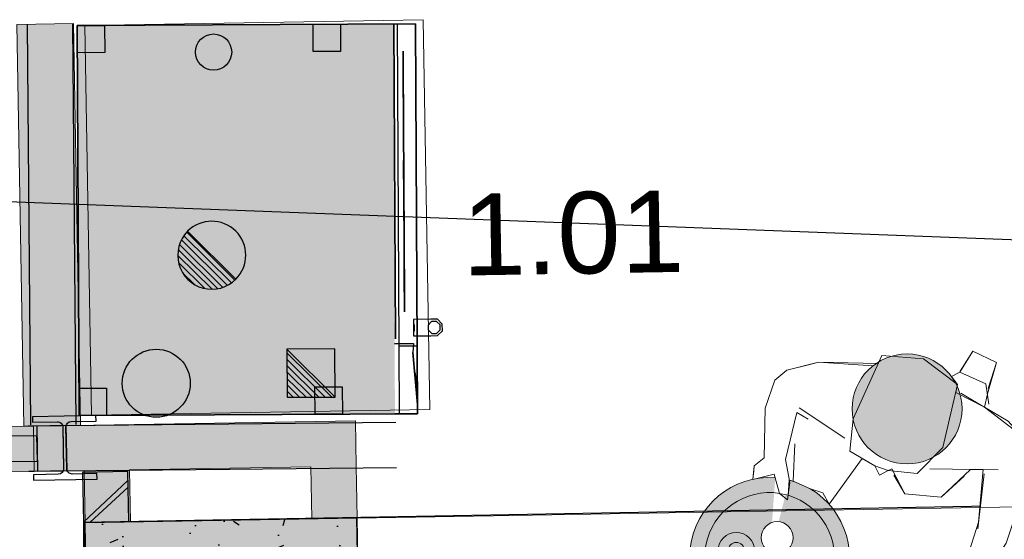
# Model space of a CAD drawing. Header units: millimetres. Extents: x 119024465 to 119292677, y 483022511 to 483148062.
# Tile 29 of 162: x 119078331 to 119080502, y 483058453 to 483059599. Entities that reach past the tile are written whole.
import ezdxf

# ---------------------------------------------------------------- set-up
doc = ezdxf.new("R2010")
doc.units = ezdxf.units.MM
doc.header["$LTSCALE"] = 100
doc.linetypes.add('CONTINUA', pattern=[0])
doc.layers.get('0').update_dxf_attribs({"linetype": 'CONTINUOUS'})
doc.layers.add('(22) Binnenwanden', color=1, linetype='CONTINUOUS', lineweight=0)
doc.layers.add('None', color=7, linetype='CONTINUOUS', lineweight=5)
for name, color, linetype in [('200-2D', 1, 'CONTINUOUS'), ('200-3D', 1, 'CONTINUOUS'), ('204 tekst fdstp', 255, 'CONTINUOUS'), ('204-2D', 7, 'CONTINUA'), ('22 Binnenwanden', 7, 'CONTINUOUS'), ('22 Binnenwanden Deuren', 7, 'CONTINUOUS'), ('22 Binnenwanden Doorsnede-arcering', 7, 'CONTINUOUS'), ('28 Hoofddraagconstrunctie.CONSTRUCTEUR', 7, 'CONTINUOUS'), ('28 Hoofddraagconstrunctie.CONSTRUCTEUR Doorsnede-arcering', 7, 'CONTINUOUS'), ('450-2D', 6, 'CONTINUA'), ('AL22----', 2, 'CONTINUOUS'), ('AL22----_ARC', 8, 'CONTINUOUS'), ('AL28----', 4, 'CONTINUOUS'), ('AL28----_ARC', 8, 'CONTINUOUS'), ('AL32----', 6, 'CONTINUOUS'), ('GRI-3D', 7, 'CONTINUOUS'), ('INS-3D', 3, 'CONTINUOUS'), ('New_0', 7, 'CONTINUOUS'), ('New_22 Binnenwanden', 7, 'CONTINUOUS'), ('New_22 Binnenwanden Doorsnede-arcering', 7, 'CONTINUOUS'), ('New_82 Losse inrichting.LOSSE INRICHTING', 7, 'CONTINUOUS'), ('Overlap', 8, 'CONTINUOUS'), ('VETRI-3D', 7, 'CONTINUOUS')]:
    doc.layers.add(name, color=color, linetype=linetype)
doc.styles.add('GENERATED_STYLE_1', font='arial.ttf')
doc.styles.get("Standard").update_dxf_attribs({"font": 'ISOCP.SHX'})

# ---------------------------------------------------------------- blocks, each defined once
blk = doc.blocks.new('600x600')
at = {"layer": 'AL28----_ARC'}
h = blk.add_hatch(dxfattribs=at)
h.set_pattern_fill('AR-CONC', color=256, style=0)
h.set_pattern_definition([(49.99999999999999, (-54450.71053606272, -52812.25792324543), (182.184668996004, -15.93908553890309), [19.05, -209.55]), (355, (-54450.71053606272, -52812.25792324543), (-35.24282597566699, 191.05664288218), [15.24, -167.64]), (100.451, (-54435.52853606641, -52813.58617329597), (146.9425016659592, 175.1166878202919), [16.19, -178.09]), (46.18420000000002, (-54450.71053606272, -52761.45792329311), (271.0790408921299, -42.04232793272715), [28.57499999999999, -314.3249999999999]), (96.63559999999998, (-54428.12063606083, -52764.96142327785), (237.4042344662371, 247.4255558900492), [24.28499999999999, -267.1349999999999]), (351.1840000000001, (-54450.71053606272, -52761.45792329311), (237.4046058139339, 247.4251178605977), [22.86, -251.46]), (21, (-54425.31053607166, -52774.15792328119), (151.6148798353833, -102.2655185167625), [19.05, -209.55]), (326.0000000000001, (-54425.31053607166, -52774.15792328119), (61.80202834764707, 184.1879661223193), [15.24, -167.64]), (71.4514, (-54412.67603605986, -52782.68002325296), (213.4164907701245, 81.92285771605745), [16.19, -178.09]), (37.50000000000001, (-54450.71053606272, -52812.25792324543), (3.088603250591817, 84.55503887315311), [0, -165.608, 0, -170.18, 0, -168.275]), (7.499999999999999, (-54450.71053606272, -52812.25792324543), (66.81966251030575, 100.1805748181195), [0, -97.02799999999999, 0, -161.798, 0, -64.135]), (327.5, (-54507.35253606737, -52812.25792324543), (135.5905951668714, -5.728743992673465), [0, -63.5, 0, -198.12, 0, -262.89]), (317.5, (-54532.75253605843, -52812.25792324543), (148.129181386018, 25.42649103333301), [0, -82.55, 0, -131.572, 0, -186.69])])
h.paths.add_polyline_path([(-300, -300), (300, -300), (300, 300), (-300, 300)])
at = {"layer": 'AL28----'}
blk.add_lwpolyline([(-300, -300), (300, -300), (300, 300), (-300, 300)], close=True, dxfattribs=at)
blk = doc.blocks.new('AF')
at = {"layer": '450-2D'}
blk.add_circle((0, 0), 7.5, dxfattribs=at)
blk = doc.blocks.new('*X203')
at = {"color": 0}
for p, q in [((286.774344, 2204.447934), (296.618251, 2214.291842)), ((286.774344, 2205.862148), (295.204037, 2214.291842)), ((286.774344, 2207.276361), (293.789824, 2214.291842)), ((286.774344, 2208.690575), (292.37561, 2214.291842)), ((286.774344, 2210.104788), (290.961397, 2214.291842)), ((286.774344, 2211.519002), (289.547183, 2214.291842)), ((286.774344, 2212.933216), (288.13297, 2214.291842))]:
    blk.add_line(p, q, dxfattribs=at)
blk = doc.blocks.new('FM')
at = {"layer": '450-2D'}
for p, q in [((10.606602, 0), (0, 0)), ((0, 0), (0, -10.606602)), ((0, -10.606602), (10.606602, 0)), ((10.606602, -10.606602), (10.606602, 0)), ((0, -10.606602), (10.606602, -10.606602))]:
    blk.add_line(p, q, dxfattribs=at)
blk.add_blockref('*X203', (-286.774344, -2214.291842), dxfattribs=at)
blk = doc.blocks.new('*X205')
at = {"color": 0}
for p, q in [((313.99266556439, 2209.038839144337), (321.5053927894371, 2216.551566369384)), ((314.1081992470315, 2207.740159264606), (322.8040726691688, 2216.436032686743)), ((314.1581780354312, 2210.618565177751), (319.9256667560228, 2216.386053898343)), ((314.3989128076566, 2206.616659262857), (323.9275726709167, 2216.145319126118)), ((314.8212777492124, 2205.62481064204), (324.919421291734, 2215.722954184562)), ((315.1012453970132, 2212.975846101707), (317.5683858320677, 2215.442986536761)), ((315.3537208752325, 2204.743040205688), (325.8011917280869, 2215.190511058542)), ((315.9853463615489, 2203.960452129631), (326.5837798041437, 2214.558885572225))]:
    blk.add_line(p, q, dxfattribs=at)
blk = doc.blocks.new('S')
at = {"layer": '450-2D'}
blk.add_line((-5.30330085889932, -5.303300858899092), (5.30330085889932, 5.303300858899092), dxfattribs=at)
for start, end in [(44.99999999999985, 225), (224.9999999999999, 44.99999999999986)]:
    blk.add_arc((0, 0), 7.5, start, end, dxfattribs=at)
blk.add_blockref('*X205', (-321.4926547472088, -2209.051577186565), dxfattribs=at)
blk = doc.blocks.new('FCE061')
at = {"layer": '200-2D'}
blk.add_lwpolyline([(5.684341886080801e-14, -74.60000000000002), (86.00000000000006, -74.60000000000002), (86.00000000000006, 0), (5.684341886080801e-14, 0)], close=True, dxfattribs=at)
at = {"layer": '200-3D'}
for points, elevation in [([(0, 1.13686837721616e-13), (6, 1.13686837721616e-13), (6, -5.999999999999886), (0, -5.999999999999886)], 75.99999999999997), ([(80, 1.13686837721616e-13), (86, 1.13686837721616e-13), (86, -5.999999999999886), (80, -5.999999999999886)], 75.99999999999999), ([(0, -51.99999999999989), (6, -51.99999999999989), (6, -57.99999999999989), (0, -57.99999999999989)], 75.99999999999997), ([(80, -51.99999999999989), (86, -51.99999999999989), (86, -57.99999999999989), (80, -57.99999999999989)], 75.99999999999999), ([(17.19030116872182, -73.79708894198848), (17.19030116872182, -77.58708894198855), (17.19030116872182, -79.08050610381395), (18.2532914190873, -80.14349635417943), (19.74670858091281, -80.14349635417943), (20.8096988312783, -79.08050610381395), (20.8096988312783, -77.58708894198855), (20.8096988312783, -73.79708894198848)], 87.80000000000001), ([(17.19030116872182, -73.79708894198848), (17.19030116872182, -77.58708894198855), (17.19030116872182, -79.08050610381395), (18.2532914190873, -80.14349635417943), (19.74670858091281, -80.14349635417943), (20.8096988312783, -79.08050610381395), (20.8096988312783, -77.58708894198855), (20.8096988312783, -73.79708894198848)], 135.8), ([(18.45750498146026, -77.02409869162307), (17.69030116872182, -77.79130250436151), (17.69030116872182, -78.87629254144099), (18.45750498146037, -79.64349635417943), (19.54249501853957, -79.64349635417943), (20.30969883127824, -78.87629254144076), (20.30969883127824, -77.79130250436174), (19.54249501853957, -77.02409869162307)], 89.80000000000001)]:
    blk.add_lwpolyline(points, close=True, dxfattribs=dict(at, elevation=elevation))
at = {"layer": '200-3D', "elevation": 86.80000000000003}
blk.add_lwpolyline([(15.5, -69.59999999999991), (15.5, -73.79999999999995), (13.5, -73.59999999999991), (13.5, -73.59999999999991), (2, -74.59999999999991), (0, -74.59999999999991), (0, -69.59999999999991)], dxfattribs=at)
at = {"layer": '200-3D', "extrusion": (0, -1, 0)}
for points, elevation in [([(16.5, 86.80000000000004), (16.5, 139.3), (86, 139.3), (86, 86.80000000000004)], 69.79999999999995), ([(25.5, 92.80000000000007), (24.35194970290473, 93.0283614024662), (23.37867965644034, 93.67867965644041), (22.72836140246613, 94.65194970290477), (22.5, 95.80000000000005), (22.5, 130.3), (22.72836140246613, 131.4480502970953), (23.37867965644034, 132.4213203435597), (24.35194970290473, 133.0716385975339), (25.5, 133.3), (77, 133.3), (78.14805029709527, 133.0716385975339), (79.12132034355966, 132.4213203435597), (79.77163859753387, 131.4480502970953), (80, 130.3), (80, 95.80000000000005), (79.77163859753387, 94.65194970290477), (79.12132034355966, 93.70867965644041), (78.14805029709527, 93.0283614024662), (77, 92.80000000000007)], 71.79999999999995), ([(18.66461176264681, 117.1021938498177), (18.19030116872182, 116.6278832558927), (18.19030116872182, 115.9571067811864), (18.66461176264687, 115.4827961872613), (19.33538823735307, 115.4827961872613), (19.80969883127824, 115.9571067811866), (19.80969883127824, 116.6278832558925), (19.33538823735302, 117.1021938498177)], 73.89644141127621)]:
    blk.add_lwpolyline(points, close=True, dxfattribs=dict(at, elevation=elevation))
at = {"layer": '200-3D'}
blk.add_solid([(0, -69.59999999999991, 86.80000000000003), (0, 0, 86.80000000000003), (86, -69.59999999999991, 86.80000000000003), (86, 0, 86.80000000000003)], dxfattribs=at)
at = {"layer": '200-3D', "invisible_edges": 15}
for points in [[(0, -74.59999999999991, 139.3), (2, -74.59999999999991, 139.3), (2, -69.59999999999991, 139.3), (0, -69.59999999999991, 139.3)], [(0, -74.59999999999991, 86.80000000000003), (2, -74.59999999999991, 86.80000000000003), (2, -69.59999999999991, 86.80000000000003), (0, -69.59999999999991, 86.80000000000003)], [(2, -69.59999999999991, 139.3), (2, -74.59999999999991, 139.3), (13.5, -73.59999999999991, 139.3), (13.5, -69.59999999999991, 139.3)], [(2, -69.59999999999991, 86.80000000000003), (2, -74.59999999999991, 86.80000000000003), (13.5, -73.59999999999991, 86.80000000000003), (13.5, -69.59999999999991, 86.80000000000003)], [(13.5, -69.59999999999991, 139.3), (15.5, -69.59999999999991, 139.3), (15.5, -73.79999999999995, 139.3), (13.5, -73.59999999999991, 139.3)], [(13.5, -69.59999999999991, 86.80000000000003), (15.5, -69.59999999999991, 86.80000000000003), (15.5, -73.79999999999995, 86.80000000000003), (13.5, -73.59999999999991, 86.80000000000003)], [(22.5, -73.79999999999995, 133.3), (16.5, -73.79999999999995, 133.3), (16.5, -73.79999999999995, 92.80000000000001), (22.5, -73.79999999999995, 92.80000000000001)], [(16.5, -73.79999999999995, 133.3), (16.5, -73.79999999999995, 139.3), (86, -73.79999999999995, 139.3), (86, -73.79999999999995, 133.3)], [(16.5, -73.79999999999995, 86.80000000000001), (16.5, -73.79999999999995, 92.80000000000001), (86, -73.79999999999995, 92.80000000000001), (86, -73.79999999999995, 86.80000000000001)], [(17.19030116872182, -77.58708894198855, 89.80000000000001), (20.8096988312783, -77.58708894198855, 89.80000000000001), (20.8096988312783, -73.79708894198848, 89.80000000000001), (17.19030116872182, -73.79708894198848, 89.80000000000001)], [(17.19030116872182, -77.58708894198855, 137.8), (20.8096988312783, -77.58708894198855, 137.8), (20.8096988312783, -73.79708894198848, 137.8), (17.19030116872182, -73.79708894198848, 137.8)], [(25.5, -73.79999999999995, 92.80000000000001), (24.35194970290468, -73.79999999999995, 93.02836140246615), (23.37867965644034, -73.79999999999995, 93.67867965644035), (22.5, -73.79999999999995, 92.80000000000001)], [(22.50000000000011, -73.79999999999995, 95.80000000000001), (22.72836140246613, -73.79999999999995, 94.6519497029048), (23.37867965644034, -73.79999999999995, 93.67867965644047), (22.5, -73.79999999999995, 92.80000000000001)], [(22.50000000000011, -73.79999999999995, 130.3), (22.72836140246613, -73.79999999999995, 131.4480502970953), (23.37867965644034, -73.79999999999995, 132.4213203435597), (22.5, -73.79999999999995, 133.3)], [(25.5, -73.79999999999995, 133.3), (24.35194970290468, -73.79999999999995, 133.0716385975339), (23.37867965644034, -73.79999999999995, 132.4213203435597), (22.5, -73.79999999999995, 133.3)], [(77, -73.79999999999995, 133.3), (78.14805029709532, -73.79999999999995, 133.0716385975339), (79.12132034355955, -73.79999999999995, 132.4213203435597), (80, -73.79999999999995, 133.3)], [(77, -73.79999999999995, 92.80000000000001), (78.14805029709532, -73.79999999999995, 93.02836140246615), (79.12132034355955, -73.79999999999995, 93.67867965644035), (80, -73.79999999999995, 92.80000000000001)], [(79.99999999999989, -73.79999999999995, 130.3), (79.77163859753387, -73.79999999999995, 131.4480502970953), (79.12132034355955, -73.79999999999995, 132.4213203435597), (80, -73.79999999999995, 133.3)], [(79.99999999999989, -73.79999999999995, 95.80000000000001), (79.77163859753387, -73.79999999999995, 94.6519497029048), (79.12132034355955, -73.79999999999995, 93.67867965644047), (80, -73.79999999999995, 92.80000000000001)], [(80, -73.79999999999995, 133.3), (86, -73.79999999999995, 133.3), (86, -73.79999999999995, 92.80000000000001), (80, -73.79999999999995, 92.80000000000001)], [(20.8096988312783, -79.08050610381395, 89.80000000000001), (17.19030116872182, -79.08050610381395, 89.80000000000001), (17.19030116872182, -77.58708894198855, 89.80000000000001), (20.8096988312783, -77.58708894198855, 89.80000000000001)], [(20.8096988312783, -79.08050610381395, 137.8), (17.19030116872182, -79.08050610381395, 137.8), (17.19030116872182, -77.58708894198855, 137.8), (20.8096988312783, -77.58708894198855, 137.8)], [(18.2532914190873, -80.14349635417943, 89.80000000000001), (19.74670858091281, -80.14349635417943, 89.80000000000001), (20.8096988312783, -79.08050610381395, 89.80000000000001), (17.19030116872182, -79.08050610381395, 89.80000000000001)], [(18.2532914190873, -80.14349635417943, 137.8), (19.74670858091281, -80.14349635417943, 137.8), (20.8096988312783, -79.08050610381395, 137.8), (17.19030116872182, -79.08050610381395, 137.8)]]:
    blk.add_3dface(points, dxfattribs=at)
at = {"layer": '204-2D'}
for p, q in [((5.684341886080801e-14, -70.60000000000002), (86.00000000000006, -70.60000000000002)), ((15.00000000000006, -70.60000000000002), (15.00000000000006, -74.60000000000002))]:
    blk.add_line(p, q, dxfattribs=at)
blk.add_circle((80.00000000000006, -30), 4, dxfattribs=at)
at = {"layer": 'GRI-3D', "extrusion": (0.086629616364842, -0.996240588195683, 0), "elevation": 74.59320320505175}
for points in [[(-0.4513543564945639, 129.4533803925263), (-1.451354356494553, 127.7213295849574), (-0.4513543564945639, 125.9892787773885), (1.548645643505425, 125.9892787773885), (2.548645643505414, 127.7213295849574), (1.548645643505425, 129.4533803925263)], [(-0.4513543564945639, 119.4799993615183), (-1.451354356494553, 117.7479485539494), (-0.4513543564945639, 116.0158977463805), (1.548645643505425, 116.0158977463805), (2.548645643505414, 117.7479485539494), (1.548645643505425, 119.4799993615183)], [(-0.4513543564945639, 109.5066183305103), (-1.451354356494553, 107.7745675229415), (-0.4513543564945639, 106.0425167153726), (1.548645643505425, 106.0425167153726), (2.548645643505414, 107.7745675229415), (1.548645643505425, 109.5066183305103)]]:
    blk.add_lwpolyline(points, close=True, dxfattribs=at)
at = {"layer": 'GRI-3D'}
blk.add_circle((80.00000000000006, -30, 139.5651819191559), 4, dxfattribs=at)
at = {"layer": 'GRI-3D', "extrusion": (0.08715574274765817, -0.9961946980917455, 0)}
for centre in [(0.5122683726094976, 127.7213295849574, 74.4934841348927), (0.5122683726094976, 117.7479485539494, 74.4934841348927), (0.5122683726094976, 107.7745675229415, 74.4934841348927)]:
    blk.add_circle(centre, 2.5, dxfattribs=at)
at = {"layer": 'GRI-3D'}
blk.add_3dface([(2, -74.6099999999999, 91.80000000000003), (13.5, -73.6099999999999, 91.80000000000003), (13.5, -73.6099999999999, 134.3), (2, -74.6099999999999, 134.3)], dxfattribs=at)
at = {"layer": 'GRI-3D', "invisible_edges": 15}
for points in [[(22.5, -71.79999999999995, 92.80000000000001), (22.5, -71.79999999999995, 133.3), (80, -71.79999999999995, 133.3), (80, -71.79999999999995, 92.80000000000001)], [(6.185582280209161, -76.34435846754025, 125.9892787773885), (8.178063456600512, -76.17109923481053, 125.9892787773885), (9.174304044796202, -76.08446961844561, 127.7213295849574), (5.1893416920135, -76.43098808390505, 127.7213295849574)], [(9.174304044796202, -76.08446961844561, 127.7213295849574), (5.1893416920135, -76.43098808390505, 127.7213295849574), (6.185582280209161, -76.34435846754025, 129.4533803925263), (8.178063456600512, -76.17109923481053, 129.4533803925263)], [(6.185582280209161, -76.34435846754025, 116.0158977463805), (8.178063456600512, -76.17109923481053, 116.0158977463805), (9.174304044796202, -76.08446961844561, 117.7479485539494), (5.1893416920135, -76.43098808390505, 117.7479485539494)], [(9.174304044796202, -76.08446961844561, 117.7479485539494), (5.1893416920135, -76.43098808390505, 117.7479485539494), (6.185582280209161, -76.34435846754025, 119.4799993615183), (8.178063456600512, -76.17109923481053, 119.4799993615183)], [(6.185582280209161, -76.34435846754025, 106.0425167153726), (8.178063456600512, -76.17109923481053, 106.0425167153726), (9.174304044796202, -76.08446961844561, 107.7745675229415), (5.1893416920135, -76.43098808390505, 107.7745675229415)], [(9.174304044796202, -76.08446961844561, 107.7745675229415), (5.1893416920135, -76.43098808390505, 107.7745675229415), (6.185582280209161, -76.34435846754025, 109.5066183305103), (8.178063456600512, -76.17109923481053, 109.5066183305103)]]:
    blk.add_3dface(points, dxfattribs=at)
at = {"layer": 'INS-3D'}
blk.add_lwpolyline([(0, 0), (86, 0), (86, -74.60000000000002), (0, -74.60000000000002)], close=True, dxfattribs=at)
at = {"layer": 'VETRI-3D'}
for points in [[(26.80607354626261, -71.79999999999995, 98.52690949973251), (35.1093744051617, -71.7999999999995, 106.8302103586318)], [(28.80607354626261, -71.79999999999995, 104.5269094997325), (37.10937440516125, -71.79999999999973, 112.8302103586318)], [(30.10027235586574, -71.79999999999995, 119.5421148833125), (35.63580626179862, -71.79999999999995, 125.0776487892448)], [(42.61644357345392, -71.79999999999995, 103.163456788), (48.1519774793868, -71.79999999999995, 108.6989906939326)], [(42.61644357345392, -71.79999999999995, 121.163456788), (48.1519774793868, -71.79999999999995, 126.6989906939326)], [(45.61644357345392, -71.79999999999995, 121.163456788), (51.1519774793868, -71.79999999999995, 126.6989906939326)], [(47.57106781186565, -71.79999999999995, 96.37106781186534), (55.87436867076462, -71.79999999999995, 104.6743686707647)], [(53.57106781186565, -71.79999999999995, 98.37106781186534), (61.87436867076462, -71.79999999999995, 106.6743686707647)], [(64.15764000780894, -71.79999999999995, 119.7786401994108), (69.69317391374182, -71.79999999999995, 125.3141741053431)], [(66.99199802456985, -71.79999999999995, 107.4533660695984), (72.52753193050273, -71.79999999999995, 112.9888999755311)], [(71.17179268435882, -71.79999999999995, 96.6739883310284), (73.93955963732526, -71.79999999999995, 99.4417552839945)]]:
    blk.add_polyline3d(points, dxfattribs=at)
at = {"layer": '450-2D'}
for name, p in [('AF', (7.000000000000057, -17)), ('S', (35.1825464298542, -29.3864870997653)), ('FM', (3.753942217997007, -45.83016499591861))]:
    blk.add_blockref(name, p, dxfattribs=at)
at = {"layer": 'INS-3D', "flags": 9}
for tag, p in [('DIST', (0, 0)), ('ANGOLO', (-2.755364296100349e-16, -1.5))]:
    blk.add_attdef(tag, p, '', height=1, dxfattribs=at)
blk = doc.blocks.new('Group-381')
at = {"layer": 'None', "linetype": 'Continuous', "lineweight": 0}
h = blk.add_hatch(color=47, dxfattribs=at)
edge = h.paths.add_edge_path()
edge.add_arc((-11191.63766891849, -241.7935827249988), 3.999999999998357, 0, 360, ccw=False)
h = blk.add_hatch(color=53, dxfattribs=at)
edge = h.paths.add_edge_path()
edge.add_arc((-11191.63766891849, -241.7935827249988), 1.802775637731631, 0, 360, ccw=False)
at = {"layer": 'None', "color": 7, "linetype": 'Continuous', "lineweight": 18}
for radius in [3.999999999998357, 1.802775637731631]:
    blk.add_circle((-11191.63766891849, -241.7935827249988), radius, dxfattribs=at)
blk = doc.blocks.new('Group-382')
at = {"layer": 'None', "linetype": 'Continuous', "lineweight": 0}
h = blk.add_hatch(color=47, dxfattribs=at)
edge = h.paths.add_edge_path()
edge.add_arc((-11196.34975678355, -232.5309573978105), 4.000000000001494, 0, 360, ccw=False)
h = blk.add_hatch(color=53, dxfattribs=at)
edge = h.paths.add_edge_path()
edge.add_arc((-11196.34975678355, -232.5309573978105), 1.802775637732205, 0, 360, ccw=False)
at = {"layer": 'None', "color": 7, "linetype": 'Continuous', "lineweight": 18}
for radius in [4.000000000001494, 1.802775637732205]:
    blk.add_circle((-11196.34975678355, -232.5309573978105), radius, dxfattribs=at)
blk = doc.blocks.new('Group-384')
at = {"layer": 'None', "linetype": 'Continuous', "lineweight": 0}
h = blk.add_hatch(color=47, dxfattribs=at)
edge = h.paths.add_edge_path()
edge.add_arc((-11149.67017414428, -239.8167805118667), 3.999999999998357, 0, 360, ccw=False)
h = blk.add_hatch(color=53, dxfattribs=at)
edge = h.paths.add_edge_path()
edge.add_arc((-11149.67017414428, -239.8167805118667), 1.802775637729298, 0, 360, ccw=False)
at = {"layer": 'None', "color": 7, "linetype": 'Continuous', "lineweight": 18}
for radius in [3.999999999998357, 1.802775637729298]:
    blk.add_circle((-11149.67017414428, -239.8167805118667), radius, dxfattribs=at)
blk = doc.blocks.new('kok')
at = {"layer": 'None', "linetype": 'Continuous', "lineweight": 0}
h = blk.add_hatch(color=41, dxfattribs=at)
edge = h.paths.add_edge_path()
edge.add_arc((3.855071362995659, -46.46124803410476), 175.9999999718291, 100.8536315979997, 450.6219733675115)
edge.add_line((1.94454385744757, 129.5283819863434), (3.855071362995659, -46.46124803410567))
edge.add_line((3.855071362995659, -46.46124803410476), (-29.28585189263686, 126.3903623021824))
at = {"linetype": 'Continuous', "lineweight": 0}
for p, q in [((295.9400232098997, -223.8832442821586), (382.5967105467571, -246.7617240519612)), ((397.7060455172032, -246.6958856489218), (483.7892445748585, -221.7461534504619))]:
    blk.add_line(p, q, dxfattribs=at)
at = {"layer": 'None', "color": 250, "linetype": 'Continuous', "lineweight": 18}
for p, q in [((-2.849476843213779, 397.2420331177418), (-65.32982204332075, 362.6339108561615)), ((-65.32982204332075, 362.6339108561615), (-85.7738115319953, 334.5793816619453)), ((-85.52132047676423, 334.5171410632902), (-90.01939685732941, 269.2498321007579)), ((494.0023148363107, 339.3671941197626), (511.727771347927, 310.2342645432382)), ((511.7371719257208, 310.1963503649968), (500.0981983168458, 118.0931263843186)), ((-90.01939685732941, 269.2498321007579), (-63.97550333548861, 162.7869946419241)), ((100.6050717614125, 100.5664370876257), (138.2689885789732, 209.38498633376)), ((-63.97550333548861, 162.7869946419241), (-80.92989180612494, 140.3024675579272)), ((-80.92989180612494, 140.3024675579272), (-75.95856535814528, 110.4010590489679)), ((-11.02069303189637, 95.34491758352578), (-33.40211935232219, 133.3868168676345)), ((431.5431361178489, 132.4242878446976), (420.0121964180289, 26.09246485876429)), ((4.202903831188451, 124.8066846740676), (9.556631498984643, 86.44574254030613)), ((500.0981983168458, 118.0931263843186), (465.3024408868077, 14.1610552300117)), ((9.556631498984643, 86.44574254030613), (-11.02069303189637, 95.34491758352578)), ((420.0121964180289, 26.09246485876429), (394.2052693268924, -18.02576420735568)), ((465.3024408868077, 14.1610552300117), (480.3308962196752, -9.653872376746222)), ((394.2052693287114, -18.0257642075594), (385.6841252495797, -55.80954888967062)), ((406.9294461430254, -48.65008372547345), (432.3929665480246, -12.59840590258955)), ((480.3308962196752, -9.653872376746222), (471.0942707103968, -46.14741318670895)), ((385.6841252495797, -55.80954888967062), (406.9294461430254, -48.65008372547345))]:
    blk.add_line(p, q, dxfattribs=at)
for centre, radius, start, end in [((511.6719515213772, 310.20030187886), 0.0653399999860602, 356.5328541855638, 31.3177409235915), ((3.855071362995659, -46.46124803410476), 175.9999999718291, 100.8536315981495, 90.62197336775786), ((3.855071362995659, -46.46124803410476), 142.9999999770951, 96.06436490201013, 88.2760611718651)]:
    blk.add_arc(centre, radius, start, end, dxfattribs=at)
at = {"layer": 'None', "color": 7, "lineweight": 0, "xscale": 9.99999999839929, "yscale": 9.99999999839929, "zscale": 9.99999999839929}
for name in ['Group-384', 'Group-381']:
    blk.add_blockref(name, (111892.5736111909, 2274.333287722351), dxfattribs=at)
at = {"color": 7, "linetype": 'Continuous', "lineweight": 18}
blk.add_wipeout([(376.3361018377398, 395.5739881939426), (375.148401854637, 425.6304226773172), (376.88823562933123, 498.115074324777), (319.6332902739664, 508.0315456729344), (303.95774648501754, 455.91284382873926), (289.0394546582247, 442.2885482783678), (306.3475382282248, 428.44888321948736), (306.86707802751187, 410.38358564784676)], dxfattribs=at).dxf.layer = 'None'
at = {"layer": 'None', "color": 250, "linetype": 'Continuous', "lineweight": 18}
blk.add_line((376.8882356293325, 498.1150743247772), (319.6332902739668, 508.031545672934), dxfattribs=at)
at = {"layer": 'None', "color": 7, "linetype": 'Continuous', "lineweight": 18}
blk.add_lwpolyline([(376.3361018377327, 395.5739881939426), (375.1484018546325, 425.6304226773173), (376.8882356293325, 498.1150743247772), (319.6332902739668, 508.031545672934), (303.9577464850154, 455.9128438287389), (289.0394546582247, 442.2885482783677), (306.3475382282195, 428.4488832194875), (306.8670780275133, 410.3835856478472)], close=True, dxfattribs=at)
at = {"color": 7, "linetype": 'Continuous', "lineweight": 18}
blk.add_wipeout([(-63.97550333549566, 162.7869946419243), (-90.01939685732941, 269.2498321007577), (-85.52132047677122, 334.51714106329), (-65.32982204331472, 362.63391085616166), (-19.906116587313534, 387.79428964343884), (-2.849476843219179, 397.2420331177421), (125.24434834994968, 428.57749273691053), (128.29958525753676, 447.3341884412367), (219.044036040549, 464.17586948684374), (306.3475382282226, 428.4488832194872), (306.8670780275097, 410.3835856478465), (376.3361018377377, 395.5739881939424), (464.30718589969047, 359.20600036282), (494.0023148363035, 339.3671941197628), (511.671951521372, 310.2003018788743), (500.0981983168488, 118.09312638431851), (465.30244088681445, 14.161055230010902), (483.97076317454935, -10.314338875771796), (471.0942707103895, -46.14741318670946), (427.1164808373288, -20.068942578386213), (406.9294461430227, -48.65008372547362), (385.68412524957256, -55.80954888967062), (388.6349189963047, -42.72537208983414), (398.2917736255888, -11.039681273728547), (423.30845594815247, 27.42877598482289), (425.77766626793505, 79.25837635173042), (429.37253847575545, 147.0238006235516), (409.04756514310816, 261.76011273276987), (382.03344474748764, 255.058451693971), (335.45268532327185, 179.1355390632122), (255.75548310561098, 165.320529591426), (213.981877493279, 211.77449929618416), (205.8394058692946, 204.6421769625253), (191.29707090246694, 190.78943309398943), (175.92655995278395, 208.6441963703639), (145.1703013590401, 217.09758883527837), (100.6050717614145, 100.56643708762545), (80.37362446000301, 121.25066241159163), (52.30062100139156, 122.73990063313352), (10.748585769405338, 129.40369858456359), (1.9445438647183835, 129.5283819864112), (8.15706462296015, 96.47402699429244), (-11.252252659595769, 95.7385014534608), (-29.28585188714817, 126.39036230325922), (-33.40211935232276, 133.3868168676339), (-75.95856535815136, 110.40105904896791), (-79.05586191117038, 129.03059997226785), (-80.92989180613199, 140.30246755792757)], dxfattribs=at).dxf.layer = 'None'
at = {"linetype": 'Continuous', "lineweight": 0, "true_color": 0xffebad, "transparency": 33554516}
h = blk.add_hatch(color=41, dxfattribs=at)
h.dxf.hatch_style = 1
edge = h.paths.add_edge_path()
edge.add_arc((212.5539022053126, 348.0815687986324), 121.2056776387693, 0, 360)
h = blk.add_hatch(color=41, dxfattribs=at)
h.dxf.hatch_style = 1
h.paths.add_polyline_path([(485.4253112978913, -223.3802730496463), (421.8651008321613, -25.21156990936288), (399.342112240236, -248.3300052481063)])
h = blk.add_hatch(color=41, dxfattribs=at)
h.dxf.hatch_style = 1
h.paths.add_polyline_path([(382.5967105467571, -246.7617240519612), (430.0120867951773, -44.12283994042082), (295.9400232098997, -223.8832442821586)])
at = {"linetype": 'Continuous', "lineweight": 0}
for p, q in [((421.8651008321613, -25.21156990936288), (399.342112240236, -248.3300052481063)), ((485.4253112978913, -223.3802730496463), (421.8651008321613, -25.21156990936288)), ((430.0120867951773, -44.12283994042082), (295.9400232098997, -223.8832442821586)), ((382.5967105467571, -246.7617240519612), (430.0120867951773, -44.12283994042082))]:
    blk.add_line(p, q, dxfattribs=at)
blk.add_circle((212.5539022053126, 348.0815687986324), 121.2056776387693, dxfattribs=at)
at = {"layer": 'None', "color": 250, "linetype": 'Continuous', "lineweight": 18}
for p, q in [((319.6332902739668, 508.031545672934), (304.009190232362, 458.5279529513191)), ((373.5021645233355, 437.6969641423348), (376.8882356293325, 498.1150743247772)), ((219.0440360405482, 464.175869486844), (128.2995852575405, 447.3341884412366)), ((306.3475382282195, 428.4488832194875), (219.0440360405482, 464.175869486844)), ((289.0394546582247, 442.2885482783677), (303.9577464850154, 455.9128438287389)), ((303.9577464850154, 455.9128438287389), (366.0327236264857, 446.320133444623)), ((128.2995852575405, 447.3341884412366), (103.6627443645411, 296.0838135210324)), ((366.0327236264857, 446.320133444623), (384.2640800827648, 404.9407119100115)), ((116.0453097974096, 420.5064451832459), (-2.849476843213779, 397.2420331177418)), ((310.448770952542, 285.8419266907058), (306.3475382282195, 428.4488832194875)), ((318.0601467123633, 412.1031697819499), (434.6120569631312, 379.0448066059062)), ((434.6120569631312, 379.0448066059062), (494.0023148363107, 339.3671941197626)), ((96.27557171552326, 250.0190838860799), (-18.23587178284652, 288.7715201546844)), ((103.6627443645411, 296.0838135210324), (114.4140427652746, 225.5509813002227)), ((270.6761610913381, 216.3029876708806), (310.448770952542, 285.8419266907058)), ((-20.51095527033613, 277.8379220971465), (-17.85080822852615, 170.9157879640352)), ((7.694752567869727, 270.268923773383), (-20.51095527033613, 277.8379220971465)), ((294.7670539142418, 233.4094117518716), (440.9367196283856, 269.6711718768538)), ((413.5590198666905, 253.3860588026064), (431.5431361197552, 132.4242878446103)), ((114.4140427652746, 225.5509813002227), (175.9265599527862, 208.6441963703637)), ((335.4526853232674, 179.1355390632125), (372.4843224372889, 237.0081752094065)), ((-6.448575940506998, 210.0655171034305), (10.74858576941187, 129.4036985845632)), ((175.9265599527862, 208.6441963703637), (207.3692610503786, 205.8281219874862)), ((177.2831663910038, 207.1804170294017), (191.2970709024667, 190.7894330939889)), ((191.2970709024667, 190.7894330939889), (205.8394058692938, 204.6421769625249)), ((207.3692610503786, 205.8281219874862), (270.6761610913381, 216.3029876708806)), ((221.8904071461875, 199.263775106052), (255.7554831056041, 165.3205295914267)), ((255.7554831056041, 165.3205295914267), (335.4526853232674, 179.1355390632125)), ((-17.85080822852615, 170.9157879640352), (4.202903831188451, 124.8066846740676))]:
    blk.add_line(p, q, dxfattribs=at)
at = {"layer": 'None', "color": 7, "linetype": 'Continuous', "lineweight": 18}
blk.add_lwpolyline([(-63.97550333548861, 162.7869946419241), (-90.01939685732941, 269.2498321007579), (-85.52132047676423, 334.5171410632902), (-65.32982204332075, 362.6339108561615), (-19.90611658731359, 387.7942896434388), (-2.849476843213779, 397.2420331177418), (125.2443483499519, 428.5774927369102), (128.2995852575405, 447.3341884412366), (219.0440360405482, 464.175869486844), (306.3475382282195, 428.4488832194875), (306.8670780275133, 410.3835856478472), (376.3361018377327, 395.5739881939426), (464.3071858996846, 359.2060003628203), (494.0023148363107, 339.3671941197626), (511.6719515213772, 310.2003018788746), (500.0981983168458, 118.0931263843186), (465.3024408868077, 14.1610552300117), (483.970763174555, -10.31433887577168), (471.0942707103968, -46.14741318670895), (427.1164808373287, -20.06894257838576), (406.9294461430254, -48.65008372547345), (385.6841252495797, -55.80954888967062), (388.6349189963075, -42.7253720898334), (398.2917736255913, -11.039681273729), (423.3084559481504, 27.42877598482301), (425.7776662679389, 79.25837635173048), (429.3725384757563, 147.0238006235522), (409.0475651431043, 261.7601127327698), (382.0334447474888, 255.0584516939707), (335.4526853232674, 179.1355390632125), (255.7554831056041, 165.3205295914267), (213.9818774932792, 211.7744992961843), (205.8394058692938, 204.6421769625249), (191.2970709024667, 190.7894330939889), (175.9265599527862, 208.6441963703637), (145.170301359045, 217.0975888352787), (100.6050717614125, 100.5664370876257), (80.37362446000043, 121.2506624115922), (52.30062100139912, 122.7399006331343), (10.74858576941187, 129.4036985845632), (1.944543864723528, 129.5283819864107), (8.157064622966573, 96.47402699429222), (-11.25225265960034, 95.73850145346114), (-29.28585188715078, 126.3903623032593), (-33.40211935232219, 133.3868168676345), (-75.95856535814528, 110.4010590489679), (-79.0558619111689, 129.0305999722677), (-80.92989180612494, 140.3024675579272)], close=True, dxfattribs=at)
at = {"layer": 'None', "color": 7, "lineweight": 0, "xscale": 9.99999999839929, "yscale": 9.99999999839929, "zscale": 9.99999999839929}
blk.add_blockref('Group-382', (111892.5736111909, 2274.333287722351), dxfattribs=at)
at = {"color": 7, "linetype": 'Continuous', "lineweight": 18}
blk.add_wipeout([(39.291149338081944, -86.86524333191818), (37.10056116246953, -84.17461017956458), (35.18424943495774, -81.28221797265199), (33.560669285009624, -78.21592202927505), (32.245456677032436, -75.0052524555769), (31.25127782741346, -71.68112975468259), (30.587707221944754, -68.27556704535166), (30.26113540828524, -64.82136175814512), (30.27470745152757, -61.351779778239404), (30.62829264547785, -57.90023507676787), (31.31848577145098, -54.49996791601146), (32.33863989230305, -51.18372472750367), (33.67893036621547, -47.983442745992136), (35.326449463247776, -44.92994243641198), (37.265330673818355, -42.05263067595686), (39.476901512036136, -39.37921754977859), (41.939863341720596, -36.9354494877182), (44.630496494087, -34.74486131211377), (47.52288870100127, -32.828549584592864), (50.589184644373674, -31.20496943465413), (53.79985421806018, -29.889756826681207), (57.12397691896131, -28.895577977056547), (60.529539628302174, -28.232007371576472), (63.983744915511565, -27.905435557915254), (67.45332689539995, -27.91900760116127), (70.90487159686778, -28.272592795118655), (74.30513875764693, -28.962785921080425), (77.62138194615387, -29.982940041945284), (80.82166392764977, -31.323230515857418), (83.87516423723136, -32.97074961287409), (86.75247599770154, -34.90963082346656), (89.42588912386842, -37.12120166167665), (91.86965718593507, -39.584163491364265), (94.06024536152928, -42.27479664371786), (95.97655708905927, -45.167188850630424), (97.60013723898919, -48.23348479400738), (98.91534984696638, -51.444154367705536), (99.90952869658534, -54.76827706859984), (100.57309930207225, -58.173839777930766), (100.89967111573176, -61.6280450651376), (100.88609907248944, -65.09762704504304), (100.53251387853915, -68.54917174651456), (99.84232075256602, -71.94943890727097), (98.82216663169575, -75.26568209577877), (97.48187615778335, -78.4659640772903), (95.83435706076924, -81.51946438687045), (93.89547585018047, -84.39677614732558), (91.68390501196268, -87.07018927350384), (89.22094318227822, -89.51395733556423), (86.53031002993, -91.70454551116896), (83.63791782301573, -93.62085723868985), (80.57162187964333, -95.24443738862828), (77.36095230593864, -96.55964999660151), (74.03682960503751, -97.55382884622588), (70.63126689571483, -98.21739945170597), (67.17706160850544, -98.54397126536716), (63.70747962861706, -98.53039922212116), (60.25593492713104, -98.17681402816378), (56.855667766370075, -97.48662090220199), (53.53942457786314, -96.46646678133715), (50.339142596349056, -95.12617630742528), (47.28564228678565, -93.47865721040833), (44.408330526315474, -91.53977599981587), (41.73491740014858, -89.32820516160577)], dxfattribs=at).dxf.layer = 'None'
at = {"layer": 'None', "color": 7, "linetype": 'Continuous', "lineweight": 18}
blk.add_circle((65.58040326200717, -63.22470341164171), 35.35533905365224, dxfattribs=at)
at = {"color": 7, "linetype": 'Continuous', "lineweight": 18}
blk.add_wipeout([(-17.446146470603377, -23.77103391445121), (-19.636734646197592, -21.080400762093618), (-21.55304637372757, -18.188008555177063), (-23.176626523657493, -15.121712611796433), (-24.491839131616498, -11.911043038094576), (-25.486017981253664, -8.586920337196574), (-26.14958858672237, -5.181357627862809), (-26.476160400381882, -1.7271523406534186), (-26.462588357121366, 1.7424296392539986), (-26.109003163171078, 5.193974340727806), (-25.418810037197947, 8.594241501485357), (-24.398655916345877, 11.910484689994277), (-23.05836544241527, 15.110766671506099), (-21.410846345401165, 18.16426698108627), (-19.471965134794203, 21.041578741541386), (-17.260394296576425, 23.71499186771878), (-14.797432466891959, 26.15875992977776), (-12.106799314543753, 28.349348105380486), (-9.214407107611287, 30.265659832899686), (-6.148111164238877, 31.889239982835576), (-2.93744159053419, 33.20445259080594), (0.3866811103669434, 34.19863144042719), (3.7922438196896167, 34.86220204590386), (7.2464491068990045, 35.18877385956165), (10.71603108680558, 35.17520181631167), (14.167575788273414, 34.82161662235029), (17.567842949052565, 34.131423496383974), (20.884086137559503, 33.11126937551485), (24.08436811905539, 31.770978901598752), (27.137868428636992, 30.123459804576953), (30.01518018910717, 28.184578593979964), (32.68859331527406, 25.973007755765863), (35.1323613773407, 23.510045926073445), (37.32294955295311, 20.819412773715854), (39.2392612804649, 17.9270205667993), (40.86284143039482, 14.860724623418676), (42.17805403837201, 11.650055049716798), (43.17223288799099, 8.32593234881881), (43.83580349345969, 4.920369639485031), (44.162375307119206, 1.4661643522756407), (44.148803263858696, -2.0034176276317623), (43.7952180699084, -5.4549623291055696), (43.10502494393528, -8.85522948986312), (42.08487082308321, -12.171472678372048), (40.7445803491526, -15.371754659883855), (39.09706125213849, -18.425254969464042), (37.15818004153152, -21.302566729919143), (34.94660920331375, -23.97597985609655), (32.48364737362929, -26.41974791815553), (29.793014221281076, -28.61033609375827), (26.90062201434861, -30.52664782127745), (23.834326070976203, -32.15022797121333), (20.6236564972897, -33.465440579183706), (17.299533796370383, -34.45961942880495), (13.893971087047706, -35.123190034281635), (10.43976579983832, -35.44976184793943), (6.970183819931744, -35.436189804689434), (3.518639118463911, -35.082604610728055), (0.11837195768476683, -34.39241148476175), (-3.1978712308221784, -33.37225736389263), (-6.398153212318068, -32.03196688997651), (-9.451653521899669, -30.384447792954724), (-12.328965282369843, -28.44556658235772), (-15.002378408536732, -26.233995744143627)], dxfattribs=at).dxf.layer = 'None'
at = {"layer": 'None', "color": 7, "linetype": 'Continuous', "lineweight": 18}
blk.add_circle((8.843107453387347, -0.1304939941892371), 35.35533905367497, dxfattribs=at)
blk = doc.blocks.new('D1 24[6]_1')
at = {"layer": '22 Binnenwanden Doorsnede-arcering', "linetype": 'Continuous', "lineweight": 0, "true_color": 0x000000}
for points in [[(-26529.72449083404, 31619.41670391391), (-26535.20864935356, 31719.26621069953), (-26602.10781889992, 31715.59182449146), (-26596.62366038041, 31615.74231770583)], [(-27867.20106987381, 31646.1075360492), (-27861.71691135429, 31546.25802926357), (-27794.81774180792, 31549.93241547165), (-27800.30190032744, 31649.78192225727)]]:
    blk.add_hatch(color=18, dxfattribs=at).paths.add_polyline_path(points)
at = {"layer": '22 Binnenwanden Deuren', "color": 1, "linetype": 'Continuous', "lineweight": 0}
for p, q in [((-27800.30190032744, 31649.78192225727), (-27866.11180256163, 32847.97600368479)), ((-26602.10781889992, 31715.59182449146), (-26535.20864935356, 31719.26621069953)), ((-26535.20864935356, 31719.26621069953), (-26529.72449083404, 31619.41670391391)), ((-26596.62366038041, 31615.74231770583), (-26602.10781889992, 31715.59182449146)), ((-27867.20106987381, 31646.1075360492), (-27800.30190032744, 31649.78192225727)), ((-27861.71691135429, 31546.25802926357), (-27867.20106987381, 31646.1075360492)), ((-27800.30190032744, 31649.78192225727), (-27794.81774180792, 31549.93241547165)), ((-26529.72449083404, 31619.41670391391), (-26596.62366038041, 31615.74231770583)), ((-27794.81774180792, 31549.93241547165), (-27861.71691135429, 31546.25802926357))]:
    blk.add_line(p, q, dxfattribs=at)
at = {"layer": '22 Binnenwanden Deuren', "color": 2, "linetype": 'Continuous', "lineweight": 0}
for p, q in [((-26529.72449083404, 31619.41670391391), (-26535.20864935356, 31719.26621069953)), ((-26529.72449083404, 31619.41670391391), (-26535.20864935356, 31719.26621069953)), ((-27861.71691135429, 31546.25802926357), (-27867.20106987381, 31646.1075360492)), ((-27861.71691135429, 31546.25802926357), (-27867.20106987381, 31646.1075360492))]:
    blk.add_line(p, q, dxfattribs=at)
at = {"layer": '22 Binnenwanden Deuren', "color": 9, "linetype": 'Continuous', "lineweight": 0}
blk.add_arc((-27800.30190032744, 31649.78192225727), 1199.999999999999, 3.143768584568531, 93.14376858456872, dxfattribs=at)
blk = doc.blocks.new('Wall_8_1', base_point=(-33025.14823639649, 31362.81119531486))
at = {"layer": '22 Binnenwanden Doorsnede-arcering', "linetype": 'Continuous', "lineweight": 0, "true_color": 0x738ac1}
for points in [[(-26535.20861288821, 31719.26617548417), (-26529.7244996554, 31619.41667251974), (-25920.36414542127, 31652.88532656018), (-25925.84825865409, 31752.73482952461)], [(-25925.84830394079, 31752.73486601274), (-25920.36414538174, 31652.88535926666), (-25825.9987971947, 31758.2190245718)], [(-25920.36414542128, 31652.88535926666), (-25820.51463867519, 31658.36951782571), (-25825.99879723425, 31758.2190245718)]]:
    blk.add_hatch(color=163, dxfattribs=at).paths.add_polyline_path(points)
at = {"layer": '22 Binnenwanden', "color": 2, "linetype": 'Continuous', "lineweight": 0}
blk.add_line((-26529.72449083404, 31619.41670391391), (-26535.20864935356, 31719.26621069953), dxfattribs=at)
at = {"layer": '22 Binnenwanden', "color": 2, "linetype": 'Continuous', "lineweight": 0, "flags": 128}
for points in [[(-25825.99879715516, 31758.2190245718), (-26535.2086895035, 31719.26620849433)], [(-25825.99879715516, 31758.2190245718), (-25820.51463863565, 31658.36951778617)], [(-26319.76217262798, 31630.94872518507), (-25920.36414542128, 31652.88535926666)], [(-26529.72449886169, 31619.41670347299), (-26419.61167941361, 31625.46456666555)]]:
    blk.add_lwpolyline(points, dxfattribs=at)
at = {"layer": '22 Binnenwanden Deuren', "color": 9, "linetype": 'Continuous', "lineweight": 0}
blk.add_blockref('D1 24[6]_1', (0, 0), dxfattribs=at)
blk = doc.blocks.new('Wall_9_1', base_point=(-25914.05736313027, 31538.05842658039))
at = {"layer": '22 Binnenwanden Doorsnede-arcering', "linetype": 'Continuous', "lineweight": 0, "true_color": 0x738ac1}
blk.add_hatch(color=163, dxfattribs=at).paths.add_polyline_path([(-25920.36414542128, 31652.88535926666), (-25914.05736313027, 31538.05842658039), (-25814.20785634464, 31543.54258509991), (-25820.51463863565, 31658.36951778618)])
at = {"layer": '22 Binnenwanden', "color": 2, "linetype": 'Continuous', "lineweight": 0, "flags": 128}
for points in [[(-25920.36414542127, 31652.88535926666), (-25914.05736313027, 31538.05842658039)], [(-25814.20785634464, 31543.54258509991), (-25820.51463863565, 31658.36951778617)], [(-25814.20785634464, 31543.54258509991), (-25914.05736313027, 31538.05842658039)]]:
    blk.add_lwpolyline(points, dxfattribs=at)
blk = doc.blocks.new('Wall_10_1', base_point=(-26413.30489712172, 31510.63763396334))
at = {"layer": '22 Binnenwanden Doorsnede-arcering', "linetype": 'Continuous', "lineweight": 0, "true_color": 0x738ac1}
blk.add_hatch(color=163, dxfattribs=at).paths.add_polyline_path([(-26313.4553903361, 31516.12179248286), (-26319.76217262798, 31630.94872518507), (-26419.61167941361, 31625.46456666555), (-26413.30489712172, 31510.63763396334)])
at = {"layer": '22 Binnenwanden', "color": 2, "linetype": 'Continuous', "lineweight": 0, "flags": 128}
for points in [[(-26313.4553903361, 31516.12179248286), (-26319.76217262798, 31630.94872518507)], [(-26419.61167941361, 31625.46456666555), (-26413.30489712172, 31510.63763396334)], [(-26413.30489712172, 31510.63763396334), (-26313.4553903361, 31516.12179248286)]]:
    blk.add_lwpolyline(points, dxfattribs=at)
blk = doc.blocks.new('Wall_80_1', base_point=(-26494.0423148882, 31721.52724043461))
at = {"layer": 'New_22 Binnenwanden Doorsnede-arcering', "linetype": 'Continuous', "lineweight": 0, "true_color": 0x000000}
blk.add_hatch(color=18, dxfattribs=at).paths.add_polyline_path([(-26431.63637314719, 31724.95483950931), (-26480.26494580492, 32610.33023088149), (-26605.07682928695, 32603.47503273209), (-26556.44825662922, 31718.09964135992)])
at = {"layer": 'New_22 Binnenwanden', "color": 2, "linetype": 'Continuous', "lineweight": 0, "flags": 128}
for points in [[(-26480.26494580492, 32610.33023088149), (-26605.07682928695, 32603.47503273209)], [(-26431.63637314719, 31724.95483950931), (-26480.26494580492, 32610.33023088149)], [(-26605.07682928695, 32603.47503273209), (-26556.44825662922, 31718.09964135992)], [(-26556.44825662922, 31718.09964135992), (-26431.63637314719, 31724.95483950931)]]:
    blk.add_lwpolyline(points, dxfattribs=at)
blk = doc.blocks.new('Column_3_1', base_point=(-26097.30390117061, 31227.54158920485))
at = {"layer": '28 Hoofddraagconstrunctie.CONSTRUCTEUR Doorsnede-arcering', "linetype": 'Continuous', "lineweight": 0, "true_color": 0x415994}
blk.add_hatch(color=165, dxfattribs=at).paths.add_polyline_path([(-26380.3999459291, 30911.54059325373), (-25781.30290521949, 30944.44554444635), (-25814.20785641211, 31543.54258515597), (-26413.30489712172, 31510.63763396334)])
at = {"layer": '28 Hoofddraagconstrunctie.CONSTRUCTEUR', "color": 3, "linetype": 'Continuous', "lineweight": 0, "flags": 128}
blk.add_lwpolyline([(-26380.3999459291, 30911.54059325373), (-25781.30290521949, 30944.44554444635), (-25814.20785641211, 31543.54258515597), (-26413.30489712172, 31510.63763396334)], close=True, dxfattribs=at)
blk = doc.blocks.new('Kubus 23[14]_1', base_point=(-25775.81874680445, 30844.59603765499))
at = {"layer": 'New_82 Losse inrichting.LOSSE INRICHTING', "color": 2, "linetype": 'Continuous', "lineweight": 0, "flags": 128}
blk.add_lwpolyline([(-23113.28247602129, 31691.88886548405), (-25814.20785641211, 31543.54258515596), (-25775.81874680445, 30844.59603765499), (-23074.89336641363, 30992.94231798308)], close=True, dxfattribs=at)
blk = doc.blocks.new('Kubus 23[62]_1', base_point=(-26407.88343987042, 31748.34609035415))
at = {"layer": 'New_82 Losse inrichting.LOSSE INRICHTING', "color": 2, "linetype": 'Continuous', "lineweight": 0, "flags": 128}
blk.add_lwpolyline([(-25710.17386726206, 32647.96345242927), (-26455.04720313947, 32607.0518487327), (-26407.88343987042, 31748.34609035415), (-25663.01010399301, 31789.25769405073)], close=True, dxfattribs=at)

msp = doc.modelspace()

# ---------------------------------------------------------------- hatches: boundary and pattern name
at = {"layer": 'AL22----_ARC'}
h = msp.add_hatch(dxfattribs=at)
h.set_pattern_fill('SCHOON', color=256, scale=2, angle=-2.087992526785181, style=0, pattern_type=2)
h.set_pattern_definition([(42.91200747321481, (119023263.917143, 483024875.4298238), (-74.89618102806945, 80.56402464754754), []), (42.91200747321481, (119023264.4636572, 483024890.4198645), (-74.89618102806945, 80.56402464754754), [])])
h.paths.add_polyline_path([(119078471.2783259, 483058490.1672673), (119078571.2613491, 483058492.0098398), (119078569.2345193, 483058601.9911653), (119078469.2514961, 483058600.1485928)])

# ---------------------------------------------------------------- linework, layer by layer
at = {"layer": '(22) Binnenwanden', "lineweight": 30}
for p, q in [((119078355.2825182, 483058705.30594796), (119078347.9278387, 483059589.19935596)), ((119078455.2790566, 483058706.13799685), (119078447.9243771, 483059590.03140485)), ((119079160.36364673, 483058710.74585783), (119078349.70533404, 483058702.085659)), ((119079161.43187787, 483058610.75156355), (119078350.77356517, 483058602.09136474))]:
    msp.add_line(p, q, dxfattribs=at)
at = {"layer": '200-3D'}
msp.add_line((119078471.2783259, 483058490.1672673), (119078477.1032978, 483057498.2512739), dxfattribs=at)
at = {"layer": 'AL22----'}
for p, q in [((119078368.333602, 483058703.3066203), (119078425.8238403, 483058704.3660995)), ((119078368.333602, 483058703.3066203), (119078370.1761745, 483058603.3235971)), ((119078425.8238403, 483058704.3660995), (119078427.6664129, 483058604.3830763)), ((119078432.8226519, 483058704.4950796), (119078434.6652245, 483058604.5120565)), ((119078370.1761745, 483058603.3235971), (119078427.6664129, 483058604.3830763))]:
    msp.add_line(p, q, dxfattribs=at)
msp.add_lwpolyline([(119078471.2783259, 483058490.1672673), (119078571.2613491, 483058492.0098398), (119078569.2345193, 483058601.9911653), (119078469.2514961, 483058600.1485928)], close=True, dxfattribs=at)
at = {"layer": 'AL28----', "flags": 128}
msp.add_lwpolyline([(119078501.5224494, 483058585.7407625), (119078501.3013407, 483058597.7387253), (119078446.8105931, 483058596.7345233, -0.4142135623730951), (119078434.5915216, 483058608.5113773), (119078432.8963548, 483058700.4957587, -0.4142135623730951), (119078444.6732089, 483058712.7148302), (119078499.1639566, 483058713.7190322), (119078498.9428478, 483058725.7169949), (119078358.9666154, 483058723.1373934), (119078359.1877241, 483058711.1394306), (119078413.6784717, 483058712.1436327, -0.4142135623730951), (119078425.8975432, 483058700.3667786), (119078427.59271, 483058608.3823973, -0.4142135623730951), (119078415.8158559, 483058596.1633257), (119078361.3251082, 483058595.1591237), (119078361.5462169, 483058583.1611609)], format="xyb", close=True, dxfattribs=at)
at = {"layer": 'AL32----'}
for p, q in [((119078368.7389679, 483058681.3103552), (119078312.7484749, 483058680.2785146)), ((119078369.7708086, 483058625.3198622), (119078368.7389679, 483058681.3103552)), ((119078313.7803156, 483058624.2880216), (119078369.7708086, 483058625.3198622))]:
    msp.add_line(p, q, dxfattribs=at)
at = {"layer": 'Overlap'}
msp.add_line((119078471.2783259, 483058490.1672673), (119081778.5132972, 483058550.1521597), dxfattribs=at)

# ---------------------------------------------------------------- block references
at = {"layer": '200-3D', "xscale": 9.999999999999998, "yscale": 9.999999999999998, "zscale": 9.999999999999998, "rotation": 90.28932321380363}
msp.add_blockref('FCE061', (119078462.2807052, 483058726.1431711), dxfattribs=at)
at = {"layer": '22 Binnenwanden', "color": 2, "lineweight": 0, "rotation": 357.8278999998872}
for name, p in [('Wall_8_1', (119071862.2595435, 483058592.1474018)), ('Wall_9_1', (119078974.8831155, 483058497.7497207)), ('Wall_10_1', (119078474.9550141, 483058489.2707191))]:
    msp.add_blockref(name, p, dxfattribs=at)
at = {"layer": '28 Hoofddraagconstrunctie.CONSTRUCTEUR', "color": 3, "lineweight": 0, "rotation": 357.8278999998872}
msp.add_blockref('Column_3_1', (119078779.9992759, 483058194.4012593), dxfattribs=at)
at = {"layer": 'AL22----_ARC', "rotation": 1.055776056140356}
msp.add_blockref('600x600', (119078779.551168, 483058194.8337848), dxfattribs=at)
at = {"layer": 'New_22 Binnenwanden', "color": 2, "lineweight": 0, "rotation": 357.8278999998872}
msp.add_blockref('Wall_80_1', (119078402.2685796, 483058703.0688458), dxfattribs=at)
at = {"layer": 'New_82 Losse inrichting.LOSSE INRICHTING', "color": 2, "linetype": 'Continuous', "lineweight": 0, "rotation": 357.8278999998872}
msp.add_blockref('Kubus 23[62]_1', (119078489.3820157, 483058726.6029), dxfattribs=at)

# ---------------------------------------------------------------- texts
at = {"layer": 'New_0', "color": 5, "linetype": 'Continuous', "lineweight": 0, "insert": (119079552.5023776, 483059036.2119177), "char_height": 180, "attachment_point": 8, "rotation": 0.9716685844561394, "style": 'GENERATED_STYLE_1'}
msp.add_mtext('\\A1;1.01', dxfattribs=at)

# ---------------------------------------------------------------- next in the draw order: block references
at = {"layer": '204 tekst fdstp', "rotation": 345.0971899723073}
msp.add_blockref('kok', (119079992.519172, 483058458.7234993), dxfattribs=at)

# ---------------------------------------------------------------- next in the draw order: linework, layer by layer
at = {"layer": '450-2D'}
msp.add_lwpolyline([(119076959.4662669, 483066759.8623208), (119086677.7127482, 483066391.2641146), (119086393.2170487, 483058890.4155364), (119076674.9705674, 483059259.0137426)], close=True, dxfattribs=at)

# ---------------------------------------------------------------- next in the draw order: block references
at = {"layer": 'New_82 Losse inrichting.LOSSE INRICHTING', "color": 2, "linetype": 'Continuous', "lineweight": 0, "rotation": 357.8278999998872}
msp.add_blockref('Kubus 23[14]_1', (119079086.7393379, 483057799.5461792), dxfattribs=at)

doc.saveas('drawing.dxf')
